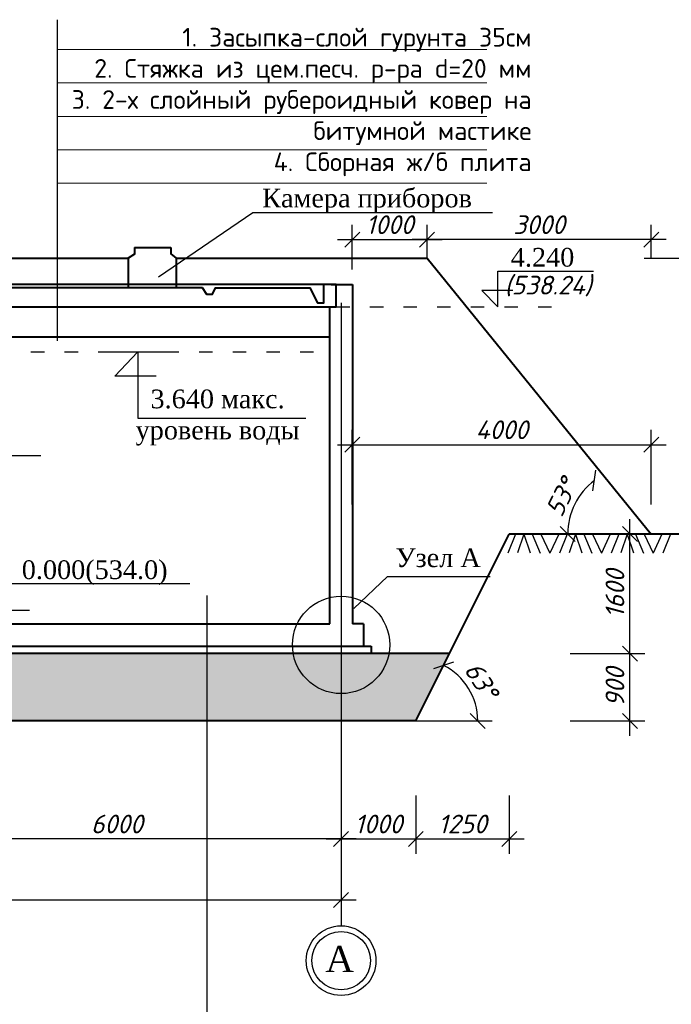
# Model space of a CAD drawing. Header units: millimetres. Extents: x -3143211 to -2549809, y 1060331 to 1341741.
# Tile 116 of 131: x -3037265 to -3028546, y 1293974 to 1307148. Entities that reach past the tile are written whole.
import ezdxf

# ---------------------------------------------------------------- set-up
doc = ezdxf.new("R2010")
doc.units = ezdxf.units.MM
doc.linetypes.add('ACAD_ISO03W100', pattern=[30, 12, -18])
for name, color, linetype in [('01_Red', 7, 'Continuous'), ('ось', 1, 'ACAD_ISO03W100'), ('размер', 34, 'Continuous'), ('шрифт', 1, 'Continuous')]:
    doc.layers.add(name, color=color, linetype=linetype)
doc.layers.add('Сплошная толстая', color=7, linetype='Continuous', lineweight=40)
doc.styles.get("Standard").update_dxf_attribs({"font": 'isocpeui.ttf'})
doc.dimstyles.new('STANDARD-100', dxfattribs={"dimtxt": 250, "dimasz": 200, "dimexe": 200, "dimexo": 200, "dimgap": 75, "dimtad": 1, "dimdec": 0, "dimzin": 0, "dimdsep": 46, "dimtxsty": 'Standard', "dimblk": 'OBLIQUE', "dimcen": 0.09, "dimdle": 200, "dimadec": 0, "dimazin": 0, "dimtfac": 1, "dimtdec": 0, "dimtofl": 0, "dimtmove": 0, "dimatfit": 3, "dimldrblk": 'OBLIQUE', "dimfxl": 1, "dimtolj": 1, "dimtzin": 0, "dimarcsym": 0})

# ---------------------------------------------------------------- blocks, each defined once
blk = doc.blocks.new('_Oblique')
at = {"color": 0, "linetype": 'ByBlock', "lineweight": -2}
blk.add_line((-0.5, -0.5), (0.5, 0.5), dxfattribs=at)
blk = doc.blocks.new('*D217')
at = {"layer": 'Defpoints', "color": 0, "transparency": 16777216}
for p in [(-3038964, 1296186), (-3038964, 1296186), (-3032964, 1296186)]:
    blk.add_point(p, dxfattribs=at)
at = {"layer": 'размер', "color": 0, "lineweight": -2, "transparency": 16777216}
blk.add_line((-3032764, 1296186), (-3039164, 1296186), dxfattribs=at)
at = {"layer": 'размер', "color": 0, "lineweight": -2, "transparency": 16777216, "xscale": 200, "yscale": 200, "zscale": 200, "rotation": 180}
blk.add_blockref('_Oblique', (-3038964, 1296186), dxfattribs=at)
at = {"layer": 'размер', "color": 0, "lineweight": -2, "transparency": 16777216, "xscale": 200, "yscale": 200, "zscale": 200}
blk.add_blockref('_Oblique', (-3032964, 1296186), dxfattribs=at)
at = {"layer": 'размер', "color": 0, "transparency": 16777216, "insert": (-3035964, 1296386), "char_height": 250, "width": 744.55, "attachment_point": 5}
blk.add_mtext('\\A1;6000', dxfattribs=at)
blk = doc.blocks.new('*D222')
at = {"layer": 'Defpoints', "color": 0, "transparency": 16777216}
for p in [(-3044964, 1295369), (-3044964, 1295369), (-3032964, 1295369)]:
    blk.add_point(p, dxfattribs=at)
at = {"layer": 'размер', "color": 0, "lineweight": -2, "transparency": 16777216}
blk.add_line((-3032764, 1295369), (-3045164, 1295369), dxfattribs=at)
at = {"layer": 'размер', "color": 0, "lineweight": -2, "transparency": 16777216, "xscale": 200, "yscale": 200, "zscale": 200, "rotation": 180}
blk.add_blockref('_Oblique', (-3044964, 1295369), dxfattribs=at)
at = {"layer": 'размер', "color": 0, "lineweight": -2, "transparency": 16777216, "xscale": 200, "yscale": 200, "zscale": 200}
blk.add_blockref('_Oblique', (-3032964, 1295369), dxfattribs=at)
at = {"layer": 'размер', "color": 0, "transparency": 16777216, "insert": (-3038964, 1295569), "char_height": 250, "attachment_point": 5}
blk.add_mtext('\\A1;12000', dxfattribs=at)
blk = doc.blocks.new('*D201')
at = {"color": 0, "lineweight": -2, "transparency": 16777216}
for p, q in [((-3032814, 1300661), (-3032814, 1301661)), ((-3028814, 1300661), (-3028814, 1301661)), ((-3033014, 1301461), (-3028614, 1301461))]:
    blk.add_line(p, q, dxfattribs=at)
at = {"layer": 'Defpoints', "color": 0, "transparency": 16777216}
for p in [(-3028814, 1301461), (-3032814, 1300266), (-3028814, 1300266)]:
    blk.add_point(p, dxfattribs=at)
at = {"color": 0, "lineweight": -2, "transparency": 16777216, "xscale": 200, "yscale": 200, "zscale": 200, "rotation": 180}
blk.add_blockref('_Oblique', (-3032814, 1301461), dxfattribs=at)
at = {"color": 0, "lineweight": -2, "transparency": 16777216, "xscale": 200, "yscale": 200, "zscale": 200}
blk.add_blockref('_Oblique', (-3028814, 1301461), dxfattribs=at)
at = {"color": 0, "transparency": 16777216, "insert": (-3030814, 1301661), "char_height": 250, "attachment_point": 5}
blk.add_mtext('\\A1;4000', dxfattribs=at)
blk = doc.blocks.new('*D202')
at = {"color": 0, "lineweight": -2, "transparency": 16777216}
for p, q in [((-3032964, 1296766), (-3032964, 1295986)), ((-3031964, 1296766), (-3031964, 1295986)), ((-3033164, 1296186), (-3031764, 1296186))]:
    blk.add_line(p, q, dxfattribs=at)
at = {"layer": 'Defpoints', "color": 0, "transparency": 16777216}
for p in [(-3032964, 1296966), (-3031964, 1296966), (-3031964, 1296186)]:
    blk.add_point(p, dxfattribs=at)
at = {"color": 0, "lineweight": -2, "transparency": 16777216, "xscale": 200, "yscale": 200, "zscale": 200, "rotation": 180}
blk.add_blockref('_Oblique', (-3032964, 1296186), dxfattribs=at)
at = {"color": 0, "lineweight": -2, "transparency": 16777216, "xscale": 200, "yscale": 200, "zscale": 200}
blk.add_blockref('_Oblique', (-3031964, 1296186), dxfattribs=at)
at = {"color": 0, "transparency": 16777216, "insert": (-3032464, 1296386), "char_height": 250, "width": 692.65, "attachment_point": 5}
blk.add_mtext('\\A1;1000', dxfattribs=at)
blk = doc.blocks.new('*D203')
at = {"color": 0, "lineweight": -2, "transparency": 16777216}
for p, q in [((-3031964, 1296766), (-3031964, 1295986)), ((-3030714, 1296766), (-3030714, 1295986)), ((-3032164, 1296186), (-3030514, 1296186))]:
    blk.add_line(p, q, dxfattribs=at)
at = {"layer": 'Defpoints', "color": 0, "transparency": 16777216}
for p in [(-3031964, 1296966), (-3030714, 1296966), (-3030714, 1296186)]:
    blk.add_point(p, dxfattribs=at)
at = {"color": 0, "lineweight": -2, "transparency": 16777216, "xscale": 200, "yscale": 200, "zscale": 200, "rotation": 180}
blk.add_blockref('_Oblique', (-3031964, 1296186), dxfattribs=at)
at = {"color": 0, "lineweight": -2, "transparency": 16777216, "xscale": 200, "yscale": 200, "zscale": 200}
blk.add_blockref('_Oblique', (-3030714, 1296186), dxfattribs=at)
at = {"color": 0, "transparency": 16777216, "insert": (-3031339, 1296386), "char_height": 250, "width": 692.65, "attachment_point": 5}
blk.add_mtext('\\A1;1250', dxfattribs=at)
blk = doc.blocks.new('*D246')
at = {"color": 0, "lineweight": -2, "transparency": 16777216}
blk.add_arc((-3029034, 1300266), 897, 126.9978, 180, dxfattribs=at)
at = {"layer": 'Defpoints', "color": 0, "transparency": 16777216}
for p in [(-3031814, 1303956), (-3029766, 1300785), (-3030714, 1300266), (-3029034, 1300266), (-3025960, 1300266)]:
    blk.add_point(p, dxfattribs=at)
at = {"color": 0, "lineweight": -2, "transparency": 16777216, "xscale": 200, "yscale": 200, "zscale": 200}
for p, rotation in [((-3029574, 1300982), 36.99778602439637), ((-3029931, 1300266), 270.0000000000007)]:
    blk.add_blockref('_Oblique', p, dxfattribs=dict(at, rotation=rotation))
at = {"color": 0, "transparency": 16777216, "insert": (-3030016, 1300755), "char_height": 250, "attachment_point": 5, "rotation": 63.4989}
blk.add_mtext('\\A1;53°', dxfattribs=at)
blk = doc.blocks.new('*D252')
at = {"color": 0, "lineweight": -2, "transparency": 16777216}
for p, q in [((-3032814, 1303806), (-3032814, 1304405)), ((-3031814, 1304156), (-3031814, 1304405)), ((-3033014, 1304205), (-3031614, 1304205))]:
    blk.add_line(p, q, dxfattribs=at)
at = {"layer": 'Defpoints', "color": 0, "transparency": 16777216}
for p in [(-3031814, 1304205), (-3031814, 1303956), (-3032814, 1303606)]:
    blk.add_point(p, dxfattribs=at)
at = {"color": 0, "lineweight": -2, "transparency": 16777216, "xscale": 200, "yscale": 200, "zscale": 200, "rotation": 180}
blk.add_blockref('_Oblique', (-3032814, 1304205), dxfattribs=at)
at = {"color": 0, "lineweight": -2, "transparency": 16777216, "xscale": 200, "yscale": 200, "zscale": 200}
blk.add_blockref('_Oblique', (-3031814, 1304205), dxfattribs=at)
at = {"color": 0, "transparency": 16777216, "insert": (-3032314, 1304405), "char_height": 250, "attachment_point": 5}
blk.add_mtext('\\A1;{\\fISOCPEUR|b0|i1|c238|p34;1000}', dxfattribs=at)
blk = doc.blocks.new('*D204')
at = {"color": 0, "lineweight": -2, "transparency": 16777216}
for p, q in [((-3029100, 1297566), (-3029100, 1298866)), ((-3029900, 1298666), (-3028900, 1298666)), ((-3029900, 1297766), (-3028900, 1297766))]:
    blk.add_line(p, q, dxfattribs=at)
at = {"layer": 'Defpoints', "color": 0, "transparency": 16777216}
for p in [(-3030776, 1298666), (-3029100, 1298666), (-3031638, 1297766)]:
    blk.add_point(p, dxfattribs=at)
at = {"color": 0, "lineweight": -2, "transparency": 16777216, "xscale": 200, "yscale": 200, "zscale": 200}
for p, rotation in [((-3029100, 1298666), 90), ((-3029100, 1297766), 270)]:
    blk.add_blockref('_Oblique', p, dxfattribs=dict(at, rotation=rotation))
at = {"color": 0, "transparency": 16777216, "insert": (-3029300, 1298216), "char_height": 250, "width": 563.3, "attachment_point": 5, "rotation": 90}
blk.add_mtext('\\A1;900', dxfattribs=at)
blk = doc.blocks.new('*D205')
at = {"color": 0, "lineweight": -2, "transparency": 16777216}
for p, q in [((-3029100, 1298466), (-3029100, 1300466)), ((-3029314, 1300266), (-3028900, 1300266)), ((-3029900, 1298666), (-3028900, 1298666))]:
    blk.add_line(p, q, dxfattribs=at)
at = {"layer": 'Defpoints', "color": 0, "transparency": 16777216}
for p in [(-3029514, 1300266), (-3029100, 1300266), (-3030739, 1298666)]:
    blk.add_point(p, dxfattribs=at)
at = {"color": 0, "lineweight": -2, "transparency": 16777216, "xscale": 200, "yscale": 200, "zscale": 200}
for p, rotation in [((-3029100, 1300266), 90), ((-3029100, 1298666), 270)]:
    blk.add_blockref('_Oblique', p, dxfattribs=dict(at, rotation=rotation))
at = {"color": 0, "transparency": 16777216, "insert": (-3029300, 1299466), "char_height": 250, "attachment_point": 5, "rotation": 90, "bg_fill": 3, "box_fill_scale": 1.1, "bg_fill_color": 256, "bg_fill_true_color": 13158600, "bg_fill_transparency": 0}
blk.add_mtext('\\A1;{\\fISOCPEUR|b0|i1|c238|p34;1}600', dxfattribs=at)
blk = doc.blocks.new('*D206')
at = {"color": 0, "lineweight": -2, "transparency": 16777216}
for p, q in [((-3028109, 1300466), (-3028109, 1297566)), ((-3028239, 1300266), (-3027909, 1300266)), ((-3028396, 1297766), (-3027909, 1297766))]:
    blk.add_line(p, q, dxfattribs=at)
at = {"layer": 'Defpoints', "color": 0, "transparency": 16777216}
for p in [(-3028439, 1300266), (-3028596, 1297766), (-3028109, 1297766)]:
    blk.add_point(p, dxfattribs=at)
at = {"color": 0, "lineweight": -2, "transparency": 16777216, "xscale": 200, "yscale": 200, "zscale": 200}
for p, rotation in [((-3028109, 1300266), 90), ((-3028109, 1297766), 270)]:
    blk.add_blockref('_Oblique', p, dxfattribs=dict(at, rotation=rotation))
at = {"color": 0, "transparency": 16777216, "insert": (-3028309, 1299016), "char_height": 250, "attachment_point": 5, "rotation": 90}
blk.add_mtext('\\A1;2500', dxfattribs=at)
blk = doc.blocks.new('*D207')
at = {"color": 0, "lineweight": -2, "transparency": 16777216}
for p, q in [((-3028109, 1304156), (-3028109, 1300066)), ((-3028909, 1303956), (-3027909, 1303956)), ((-3028412, 1300266), (-3027909, 1300266))]:
    blk.add_line(p, q, dxfattribs=at)
at = {"layer": 'Defpoints', "color": 0, "transparency": 16777216}
for p in [(-3031814, 1303956), (-3028612, 1300266), (-3028109, 1300266)]:
    blk.add_point(p, dxfattribs=at)
at = {"color": 0, "lineweight": -2, "transparency": 16777216, "xscale": 200, "yscale": 200, "zscale": 200}
for p, rotation in [((-3028109, 1303956), 90), ((-3028109, 1300266), 270)]:
    blk.add_blockref('_Oblique', p, dxfattribs=dict(at, rotation=rotation))
at = {"color": 0, "transparency": 16777216, "insert": (-3028309, 1302111), "char_height": 250, "attachment_point": 5, "rotation": 90}
blk.add_mtext('\\A1;3690', dxfattribs=at)
blk = doc.blocks.new('*D209')
at = {"color": 0, "lineweight": -2, "transparency": 16777216}
for p, q in [((-3031814, 1303950), (-3031814, 1304405)), ((-3028814, 1303950), (-3028814, 1304405)), ((-3028614, 1304205), (-3032014, 1304205))]:
    blk.add_line(p, q, dxfattribs=at)
at = {"layer": 'Defpoints', "color": 0, "transparency": 16777216}
for p in [(-3031814, 1304205), (-3031814, 1303750), (-3028814, 1303750)]:
    blk.add_point(p, dxfattribs=at)
at = {"color": 0, "lineweight": -2, "transparency": 16777216, "xscale": 200, "yscale": 200, "zscale": 200, "rotation": 180}
blk.add_blockref('_Oblique', (-3031814, 1304205), dxfattribs=at)
at = {"color": 0, "lineweight": -2, "transparency": 16777216, "xscale": 200, "yscale": 200, "zscale": 200}
blk.add_blockref('_Oblique', (-3028814, 1304205), dxfattribs=at)
at = {"color": 0, "transparency": 16777216, "insert": (-3030314, 1304405), "char_height": 250, "attachment_point": 5}
blk.add_mtext('\\A1;3000', dxfattribs=at)
blk = doc.blocks.new('*D266')
at = {"color": 0, "lineweight": -2, "transparency": 16777216}
blk.add_arc((-3031964, 1297766), 828, 360, 63.4309, dxfattribs=at)
at = {"layer": 'Defpoints', "color": 0, "transparency": 16777216}
for p in [(-3030714, 1300266), (-3031191, 1298065), (-3031964, 1297766), (-3031964, 1297766), (-3030941, 1297766)]:
    blk.add_point(p, dxfattribs=at)
at = {"color": 0, "lineweight": -2, "transparency": 16777216, "xscale": 200, "yscale": 200, "zscale": 200}
for p, rotation in [((-3031593, 1298507), 153.4309148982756), ((-3031136, 1297766), 269.9999999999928)]:
    blk.add_blockref('_Oblique', p, dxfattribs=dict(at, rotation=rotation))
at = {"color": 0, "transparency": 16777216, "insert": (-3031089, 1298307), "char_height": 250, "width": 535.27, "attachment_point": 5, "rotation": 301.7155}
blk.add_mtext('\\A1;63°', dxfattribs=at)

msp = doc.modelspace()

# ---------------------------------------------------------------- hatches: boundary and pattern name
at = {"layer": '01_Red'}
h = msp.add_hatch(dxfattribs=at)
h.set_pattern_fill('GRAVEL', color=251, scale=15)
h.set_pattern_definition([(228.0127875, (-30733.192, -18479.115), (-3048.00000024, -3428.99999979), [51.258216, -5074.572546]), (184.969741, (-30767.482, -18517.215), (4571.99999819, 381.000021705), [87.96071, -8708.107334]), (132.5104471, (-30855.112, -18524.835), (3810.00000161, -4190.99999854), [62.02223, -6140.20842]), (267.273689, (-31003.702, -18620.085), (381.0000008, 7619.99999996), [80.10068, -7929.965614]), (292.8336542, (-31007.512, -18700.095), (-1905.00000016, 4571.99999993), [78.545055, -7775.97116]), (357.273689, (-30977.032, -18772.485), (-7619.99999996, 381.0000008), [80.10068, -7929.965614]), (37.69424047, (-30897.022, -18776.295), (-4952.99999978, -3810.000000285), [105.92905, -10486.967297]), (72.25532837, (-30813.202, -18711.525), (2667.00000072, 8381.99999977), [100.00793, -9900.78849]), (121.4295656, (-30782.722, -18616.275), (-3048.00000043, 4952.99999973), [80.37195, -7956.831855]), (175.2363583, (-30824.632, -18547.695), (4190.99999994, -381.00000066), [91.75699, -4496.090542]), (222.3974378, (-30916.072, -18540.075), (-4571.999999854, -4191.00000016), [118.66169, -11747.515877]), (138.8140748, (-30626.512, -18623.895), (-2666.99999984, 2286.0000002), [40.50068, -4009.584874]), (171.4692344, (-30656.992, -18597.225), (4953.00000013, -761.99999914), [77.052297, -7628.19585]), (225, (-30733.2, -18585.8), (-5e-14, -381), [53.8814, -484.933966]), (203.1985905, (-30759.86, -18540.075), (1905.00000005, 761.9999999), [29.0162, -2872.593355]), (291.8014095, (-30786.53, -18551.505), (-381.0000001, 1143), [41.034843, -2010.71295]), (30.9637565, (-30771.29, -18589.605), (1143, 762), [66.64795, -2154.944723]), (161.565051, (-30714.14, -18555.31), (762, -381), [48.19307, -1156.634718]), (16.3895403, (-31007.512, -18551.505), (3810, 1143), [67.5132, -6683.824]), (70.3461759, (-30942.742, -18532.455), (-1524.00000014, -4190.99999995), [56.63984, -5607.33235]), (293.1985905, (-30714.14, -18479.115), (-761.9999999, 1905.00000005), [58.032015, -2843.57754]), (343.6104597, (-30691.282, -18532.455), (-3810.00000008, 1142.99999973), [67.5132, -6683.824]), (339.4439548, (-31007.512, -18787.725), (-1905, 762), [65.10528, -3190.160147]), (294.7751406, (-30946.552, -18810.585), (-1905.00000227, 4190.99999897), [54.55082, -5400.539007]), (66.8014095, (-30710.33, -18860.115), (761.9999999, 1905.00000005), [58.032015, -2843.57754]), (17.35402464, (-30687.472, -18806.775), (-4952.9999999, -1524.00000032), [63.86741, -6322.856397]), (69.4439548, (-30897.022, -18860.115), (-762, -1905), [32.55264, -3222.712787]), (101.3099325, (-30733.19, -18860.115), (-381, 1524), [19.42719, -1923.299245]), (165.9637565, (-30737, -18841.065), (1143, -381), [78.545055, -1492.35819]), (186.00900596, (-30813.202, -18822.015), (3809.99999998, 381.0000002), [72.79005, -7206.20473]), (303.6900675, (-30771.29, -18623.89), (-381, 762), [54.94858, -1318.766454]), (353.1572266, (-30740.812, -18669.615), (6477.00000004, -761.99999966), [95.933514, -9497.40136]), (60.9453959, (-30645.562, -18681.045), (-1524.00000004, -2666.99999998), [39.226236, -3883.408848]), (90, (-30626.5, -18646.75), (-381, 381), [22.86, -358.14]), (120.2564372, (-30820.822, -18810.585), (1523.99999981, -2667.0000001), [52.930044, -5240.091116]), (48.0127875, (-30847.492, -18764.865), (3048.00000025, 3428.99999978), [102.51643, -5023.31433]), (0, (-30778.9, -18688.66), (381, 381), [99.06, -281.94]), (325.3048465, (-30679.852, -18688.665), (3810.00000144, -2666.99999794), [60.241434, -5963.89751]), (254.0546041, (-30630.32, -18722.955), (-381, -1524), [55.47436, -2718.247506]), (207.64597536, (-30645.562, -18776.295), (-7239.000000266, -3809.999999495), [90.321765, -8941.869663]), (175.42607874, (-30725.572, -18818.205), (-4953, 381), [95.55442, -9459.87697])])
h.paths.add_polyline_path([(-3046413.96098, 1298666.10087), (-3045963.88177, 1297766.10087), (-3031963.88177, 1297766.10087), (-3031513.80256, 1298666.10087)])

# ---------------------------------------------------------------- linework, layer by layer
at = {"color": 0, "lineweight": 9}
for p, q in [((-3036758.08296, 1306747.40888), (-3031015.86052, 1306747.40888)), ((-3036758.08296, 1306301.11794), (-3031015.86052, 1306301.11794)), ((-3036758.08296, 1305854.82701), (-3031015.86052, 1305854.82701)), ((-3036758.08296, 1305408.53607), (-3031015.86052, 1305408.53607)), ((-3036758.08296, 1304962.24513), (-3031015.86052, 1304962.24513))]:
    msp.add_line(p, q, dxfattribs=at)
at = {"color": 0}
for p, q in [((-3029361.7716, 1300265.66089), (-3029481.65572, 1300011.04432)), ((-3029248.36761, 1300265.66089), (-3029352.05106, 1300009.4259)), ((-3029136.01455, 1300265.66089), (-3029219.47666, 1300012.60559)), ((-3029136.01455, 1300265.66089), (-3029052.55243, 1300012.60559)), ((-3029023.66148, 1300265.66089), (-3028919.97804, 1300009.4259)), ((-3028910.25749, 1300265.66089), (-3028790.37337, 1300011.04432)), ((-3028670.48926, 1300265.66089), (-3028790.37337, 1300011.04432)), ((-3028557.08526, 1300265.66089), (-3028660.76871, 1300009.4259))]:
    msp.add_line(p, q, dxfattribs=at)
msp.add_line((-3031963.88177, 1297766.10087), (-3030941.18473, 1297766.10087))
msp.add_lwpolyline([(-3036183.94749, 1302705.83903), (-3035186.13205, 1302705.83903)], dxfattribs=at)
msp.add_circle((-3032963.88177, 1298782.66089), 651.59525, dxfattribs=at)
at = {"layer": 'ось', "color": 0, "ltscale": 15}
for points in [[(-3033028.77441, 1303305.38178), (-3029961.68126, 1303305.38178)], [(-3044763.67136, 1302705.83903), (-3033113.88177, 1302705.83903)]]:
    msp.add_lwpolyline(points, dxfattribs=at)
at = {"layer": 'размер', "color": 0}
msp.add_lwpolyline([(-3032963.88177, 1303359.91458), (-3032963.88177, 1295023.90783)], dxfattribs=at)
at = {"layer": 'Сплошная толстая', "color": 0}
for p, q in [((-3046113.9084, 1303955.7466), (-3035814.44105, 1303955.7466)), ((-3035171.4766, 1303955.7466), (-3031813.85515, 1303955.7466)), ((-3031813.85515, 1303955.7466), (-3028813.85515, 1300265.66089)), ((-3033098.78277, 1303605.7466), (-3032813.6065, 1303605.7466)), ((-3032813.6065, 1303605.7466), (-3032813.6065, 1299065.9716)), ((-3033113.88177, 1299065.83903), (-3033113.88177, 1303305.38178)), ((-3044763.67136, 1302905.83903), (-3033113.88177, 1302905.83903)), ((-3031963.88177, 1297766.10087), (-3030713.88177, 1300265.66089)), ((-3025959.95438, 1300265.66089), (-3030713.88177, 1300265.66089)), ((-3044763.67136, 1299065.83903), (-3033113.88177, 1299065.83903)), ((-3032664.07843, 1299065.9716), (-3032813.6065, 1299065.9716)), ((-3032664.07843, 1299065.9716), (-3032664.07843, 1298765.66089)), ((-3045363.68511, 1298765.66089), (-3032564.07843, 1298765.66089)), ((-3032564.07843, 1298765.66089), (-3032564.07843, 1298665.79134)), ((-3031513.80256, 1298666.10087), (-3046413.96098, 1298666.10087)), ((-3031963.88177, 1297766.10087), (-3045963.88177, 1297766.10087))]:
    msp.add_line(p, q, dxfattribs=at)
for points in [[(-3035729.51597, 1304098.49058), (-3035729.51597, 1304011.84754), (-3035814.44105, 1303955.7466), (-3035814.44105, 1303559.21062)], [(-3035729.51597, 1304098.49058), (-3035240.66887, 1304100.93144)], [(-3035240.66887, 1304100.93144), (-3035240.66887, 1304013.25222), (-3035171.4766, 1303955.7466), (-3035171.4766, 1303559.21062)], [(-3033028.77441, 1303305.38178), (-3033028.77441, 1303605.7466), (-3044738.82844, 1303605.7466), (-3044738.82844, 1303360.38178)], [(-3037563.4188, 1303562.75755), (-3034825.37887, 1303562.75755), (-3034764.04205, 1303475.4149), (-3034684.18928, 1303475.4149), (-3034644.84136, 1303562.13548), (-3033384.69233, 1303562.13548), (-3033281.93048, 1303360.38178), (-3033194.36254, 1303360.38178), (-3033194.36254, 1303605.7466)], [(-3044898.35609, 1303305.38178), (-3033028.77441, 1303305.38178)]]:
    msp.add_lwpolyline(points, dxfattribs=at)
at = {"layer": 'шрифт', "color": 0}
msp.add_line((-3034760.89281, 1299445.31281), (-3034760.89281, 1291857.57668), dxfattribs=at)
for points in [[(-3036758.08296, 1302850.27753), (-3036758.08296, 1307147.95952)], [(-3035406.98247, 1303707.69829), (-3034145.83906, 1304567.39506), (-3030939.74157, 1304567.39506)], [(-3030667.14473, 1303524.32277), (-3031078.98441, 1303524.32277), (-3030864.82784, 1303305.38178), (-3030864.82784, 1303782.18227), (-3029587.32898, 1303782.18227)], [(-3038840.53108, 1302971.35848), (-3038142.19826, 1301317.6211), (-3036983.7743, 1301317.6211)], [(-3035440.37027, 1302379.95461), (-3035990.87576, 1302379.95461), (-3035685.03977, 1302705.83903), (-3035685.03977, 1301814.65488), (-3033437.67552, 1301814.65488)], [(-3032794.08261, 1299271.37733), (-3032345.02265, 1299698.78952), (-3030971.25195, 1299698.78952)], [(-3037133.03278, 1299242.83385), (-3037663.40881, 1299242.83385), (-3037438.63978, 1299065.83903), (-3037438.63978, 1299603.33001), (-3034987.37569, 1299603.33001)]]:
    msp.add_lwpolyline(points, dxfattribs=at)
for radius in [466.08319, 391.08319]:
    msp.add_circle((-3032963.88177, 1294557.82464), radius, dxfattribs=at)

# ---------------------------------------------------------------- texts
at = {"char_height": 250}
for s, insert, width, attachment_point in [('\\pi-750,l750,t750;{\\fISOCPEUR|b0|i0|c204|p34;1.^IЗасыпка-слой гурунта 35см\\P2.^IСтяжка из цем.песч. р-ра d=20 мм\\P3.^I2-х слойный рубероидный ковер на битумной мастике\\P4.^IСборная ж/б плита}', (-3030415.23371, 1307038.22008), 6196.2197121, 3), ('(538.24)', (-3030777.7033, 1303721.11912), 1207.3613788, 1)]:
    msp.add_mtext(s, dxfattribs=dict(at, insert=insert, width=width, attachment_point=attachment_point))
at = {"layer": 'шрифт', "color": 0, "attachment_point": 2}
for s, insert, char_height, width in [('{\\fTimes New Roman|b0|i0|c204|p18;Камера приборов}', (-3032616.87459, 1304886.72408), 250, 3618.3965469), ('{\\fTimes New Roman|b0|i0|c0|p18;4.240}', (-3030268.75572, 1304093.99806), 250, 6005.0000133), ('{\\fTimes New Roman|b0|i0|c0|p18;3.640 \\fTimes New Roman|b0|i0|c204|p18;макс. уровень воды}', (-3034616.6676, 1302198.85642), 250, 2647.8192351), ('{\\fTimes New Roman|b0|i0|c204|p18;Узел А}', (-3031665.74822, 1300073.72989), 250, 2647.8192351), ('{\\fTimes New Roman|b0|i0|c204|p18;0.000(534.0)}', (-3036261.54367, 1299913.89549), 250, 1801.3464311), ('{\\fTimes New Roman|b0|i0|c204|p18;А}', (-3032982.8439, 1294754.99888), 350, 219.0010815)]:
    msp.add_mtext(s, dxfattribs=dict(at, insert=insert, char_height=char_height, width=width))

# ---------------------------------------------------------------- dimensions: what is measured, and where the dimension line sits
for base, p1, p2, text, picture, middle in [((-3031814.31062, 1304205.47612), (-3032813.6065, 1303605.7466), (-3031814.31062, 1303955.7466), '{\\fISOCPEUR|b0|i1|c238|p34;1000}', '*D252', (-3032313.95856, 1304405.47612)), ((-3028813.85515, 1301460.97553), (-3032813.85515, 1300265.66089), (-3028813.85515, 1300265.66089), '4000', '*D201', (-3030813.85515, 1301660.97553))]:
    dim = msp.add_linear_dim(base=base, p1=p1, p2=p2, text=text, dimstyle='STANDARD-100', override={"dimfxl": 800, "dimfxlon": 1})
    dim.commit()
    dim.dimension.update_dxf_attribs({"geometry": picture, "text_midpoint": middle})
for base, p1, p2, picture, middle in [((-3031813.85515, 1304205.47612), (-3028813.85515, 1303750.23268), (-3031813.85515, 1303750.23268), '*D209', (-3030313.85515, 1304405.47612)), ((-3031963.88177, 1296185.82388), (-3032963.88177, 1296966.10087), (-3031963.88177, 1296966.10087), '*D202', (-3032463.88177, 1296385.82388)), ((-3030713.88177, 1296185.82388), (-3031963.88177, 1296966.10087), (-3030713.88177, 1296966.10087), '*D203', (-3031338.88177, 1296385.82388))]:
    dim = msp.add_linear_dim(base=base, p1=p1, p2=p2, dimstyle='STANDARD-100', override={"dimfxl": 800, "dimfxlon": 1})
    dim.commit()
    dim.dimension.update_dxf_attribs({"geometry": picture, "text_midpoint": middle})
dim = msp.add_angular_dim_2l(base=(-3029766.00645, 1300784.721), line1=((-3025959.95438, 1300265.66089), (-3030713.88177, 1300265.66089)), line2=((-3029033.85515, 1300265.66089), (-3031814.31062, 1303955.7466)), dimstyle='STANDARD-100', override={"dimfxl": 800, "dimfxlon": 1})
dim.commit()
dim.dimension.update_dxf_attribs({"geometry": '*D246', "text_midpoint": (-3030016.01754, 1300755.37269)})
for base, p1, p2, picture, middle in [((-3028109.35725, 1297766.10087), (-3028438.56029, 1300265.66089), (-3028595.8338, 1297766.10087), '*D206', (-3028309.35725, 1299015.88088)), ((-3029100.21464, 1298666.10087), (-3031638.14358, 1297766.10087), (-3030775.84459, 1298666.10087), '*D204', (-3029300.21464, 1298216.10087))]:
    dim = msp.add_linear_dim(base=base, p1=p1, p2=p2, angle=90, dimstyle='STANDARD-100', override={"dimfxl": 800, "dimfxlon": 1})
    dim.commit()
    dim.dimension.update_dxf_attribs({"geometry": picture, "text_midpoint": middle})
at = {"layer": 'размер', "color": 0}
for base, p1, p2, text, picture, middle in [((-3038963.88177, 1296185.82388), (-3032963.88177, 1296185.82388), (-3038963.88177, 1296185.82388), '6000', '*D217', (-3035963.88177, 1296385.82388)), ((-3044963.88177, 1295369.40828), (-3032963.88177, 1295369.40828), (-3044963.88177, 1295369.40828), '12000', '*D222', (-3038963.88177, 1295569.40828))]:
    dim = msp.add_linear_dim(base=base, p1=p1, p2=p2, angle=180, text=text, dimstyle='STANDARD-100', override={"dimtmove": 1}, dxfattribs=at)
    dim.commit()
    dim.dimension.update_dxf_attribs({"geometry": picture, "text_midpoint": middle})

# ---------------------------------------------------------------- next in the draw order: dimensions: what is measured, and where the dimension line sits
dim = msp.add_linear_dim(base=(-3029100.21464, 1300265.66089), p1=(-3030738.88177, 1298665.88088), p2=(-3029513.88177, 1300265.66089), angle=90, text='{\\fISOCPEUR|b0|i1|c238|p34;1}600', dimstyle='STANDARD-100', override={"dimtmove": 1, "dimfxl": 800, "dimfxlon": 1, "dimtfill": 1})
dim.commit()
dim.dimension.update_dxf_attribs({"geometry": '*D205', "text_midpoint": (-3029300.21464, 1299465.77089)})

# ---------------------------------------------------------------- next in the draw order: linework, layer by layer
msp.add_line((-3030713.88177, 1300265.66089), (-3031963.88177, 1297766.10087))
at = {"color": 0}
for p, q in [((-3030630.93231, 1300265.66089), (-3030734.61576, 1300009.4259)), ((-3030518.57925, 1300265.66089), (-3030602.04136, 1300012.60559)), ((-3030518.57925, 1300265.66089), (-3030435.11713, 1300012.60559)), ((-3030406.22618, 1300265.66089), (-3030302.54273, 1300009.4259)), ((-3030292.82219, 1300265.66089), (-3030172.93807, 1300011.04432)), ((-3030053.05395, 1300265.66089), (-3030172.93807, 1300011.04432)), ((-3029939.64996, 1300265.66089), (-3030043.33341, 1300009.4259)), ((-3029827.2969, 1300265.66089), (-3029910.75901, 1300012.60559)), ((-3029827.2969, 1300265.66089), (-3029743.83478, 1300012.60559)), ((-3029714.94383, 1300265.66089), (-3029611.26039, 1300009.4259)), ((-3029601.53984, 1300265.66089), (-3029481.65572, 1300011.04432))]:
    msp.add_line(p, q, dxfattribs=at)

# ---------------------------------------------------------------- next in the draw order: dimensions: what is measured, and where the dimension line sits
dim = msp.add_linear_dim(base=(-3028109.35725, 1300265.66089), p1=(-3031813.85515, 1303955.7466), p2=(-3028612.47886, 1300265.66089), angle=90, dimstyle='STANDARD-100', override={"dimfxl": 800, "dimfxlon": 1})
dim.commit()
dim.dimension.update_dxf_attribs({"geometry": '*D207', "text_midpoint": (-3028309.35725, 1302110.70375)})
dim = msp.add_angular_dim_2l(base=(-3031191.48319, 1298064.82075), line1=((-3031963.88177, 1297766.10087), (-3030941.18473, 1297766.10087)), line2=((-3030713.88177, 1300265.66089), (-3031963.88177, 1297766.10087)), dimstyle='STANDARD-100', override={"dimfxl": 800, "dimfxlon": 1})
dim.commit()
dim.dimension.update_dxf_attribs({"geometry": '*D266', "text_midpoint": (-3031089.26575, 1298306.60075)})

doc.saveas('drawing.dxf')
